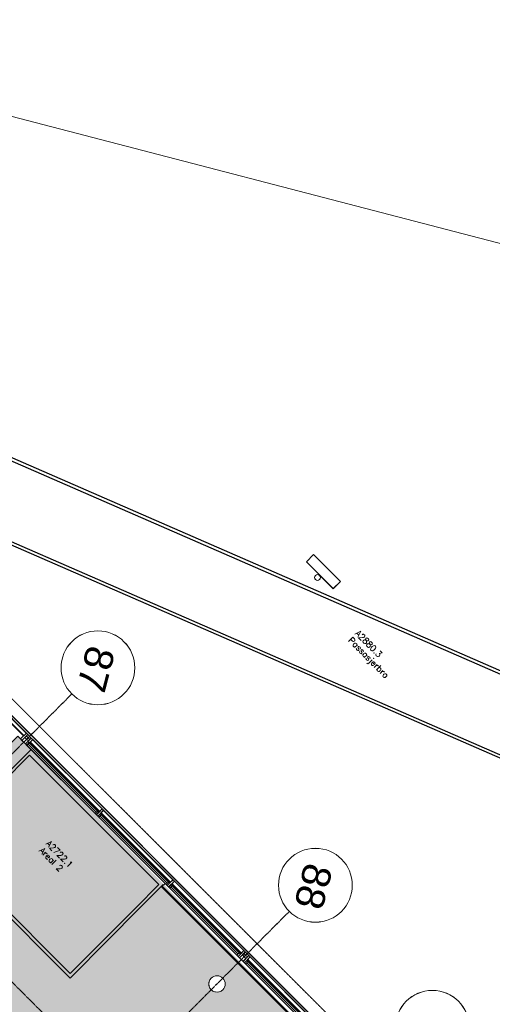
# Model space of a CAD drawing. Header units: millimetres. Extents: x 1589461 to 1701858, y 2333614 to 2610588.
# Tile 49 of 50: x 1674313 to 1685845, y 2586593 to 2610588. Entities that reach past the tile are written whole.
import ezdxf
from ezdxf.enums import TextEntityAlignment as Align

# ---------------------------------------------------------------- set-up
doc = ezdxf.new("R2010")
doc.units = ezdxf.units.MM
doc.linetypes.add('zv001-h02-a-200-1-0001$0$Dash', pattern=[4, 2, -2])
doc.linetypes.add('zv001-h02-a-200-1-0001$0$Grid Line', pattern=[22.225, 12.7, -3.175, 3.175, -3.175])
for name, color, linetype in [('_grå hatch fotavtrykk', 7, 'Continuous'), ('isy-zv001-h02$0$A861 soner eks', 255, 'Continuous'), ('isy-zv001-h02$0$A862-B-T', 255, 'Continuous'), ('isy-zv001-h02$0$A862-N-RLin', 255, 'Continuous'), ('isy-zv001-h02$0$A862-N-T', 255, 'Continuous'), ('isy-zv001-h02$0$A862-NA', 255, 'Continuous'), ('isy-zv001-h02$0$A862-NR', 255, 'Continuous')]:
    doc.layers.add(name, color=color, linetype=linetype)
doc.layers.add('A200-14_Kiosk', color=7, linetype='Continuous', lineweight=5, true_color=0xc7d6ef)
for name, color, linetype, lineweight in [('A852-TYNN', 7, 'Continuous', 5), ('zv001-h02-a-200-1-0001$0$20_Bygning generelt', 7, 'Continuous', 0), ('zv001-h02-a-200-1-0001$0$222_Søyler', 7, 'Continuous', 0), ('zv001-h02-a-200-1-0001$0$23_Yttervegg', 7, 'Continuous', 0), ('zv001-h02-a-200-1-0001$0$24_Innervegg', 7, 'Continuous', 0), ('zv001-h02-a-200-1-0001$0$271_Fast inventar', 7, 'Continuous', 0), ('zv001-h02-a-200-1-0001$0$822_Akselinjer', 7, 'Continuous', 0)]:
    doc.layers.add(name, color=color, linetype=linetype, lineweight=lineweight)
doc.styles.add('isy-zv001-h02$0$ROMANS', font='romans.shx')
doc.styles.add('isy-zv001-h02$0$Standard', font='txt')
doc.styles.add('zv001-h02-a-200-1-0001$0$ISOCPEUR', font='arial.ttf', dxfattribs={"height": 350})

# ---------------------------------------------------------------- blocks, each defined once
blk = doc.blocks.new('isy-zv001-h02$0$Arkiv_0.975_234', base_point=(302896, 40813))
at = {"linetype": 'Continuous', "style": 'isy-zv001-h02$0$Standard', "flags": 1}
for tag in ['floor_f', 'ROOM_WALLS_SURF', 'ROOM_DOORS_SURF', 'ROOM_WINDS_SURF', 'ROOM_BASELEV', 'ROOM_HEIGHT', 'ROOM_NET_AREA', 'ROOM_REDUCED_AREA', 'ROOM_CALC_AREA', 'ROOM_VOLUME']:
    blk.add_attdef(tag, text='', height=2000, dxfattribs=at).set_placement((302896, 39780), align=Align.BOTTOM_LEFT)
at = {"layer": 'isy-zv001-h02$0$A862-B-T', "linetype": 'Continuous', "style": 'isy-zv001-h02$0$Standard'}
blk.add_attdef('Bruttoareal', text='', height=2000, dxfattribs=at).set_placement((302896, 39780), align=Align.BOTTOM_LEFT)
at = {"layer": 'isy-zv001-h02$0$A862-N-T', "color": 2, "style": 'isy-zv001-h02$0$Standard'}
blk.add_attdef('Nettoareal', text='', height=125, dxfattribs=at).set_placement((302614, 40515), align=Align.BOTTOM_LEFT)
at = {"layer": 'isy-zv001-h02$0$A862-NA', "color": 1, "style": 'isy-zv001-h02$0$Standard'}
blk.add_attdef('ROOM_NAME', text='', height=125, dxfattribs=at).set_placement((302614, 40702), align=Align.BOTTOM_LEFT)
at = {"layer": 'isy-zv001-h02$0$A862-NR', "style": 'isy-zv001-h02$0$Standard'}
blk.add_attdef('ROOM_NUMBER', text='', height=125, dxfattribs=at).set_placement((302614, 40890), align=Align.BOTTOM_LEFT)

msp = doc.modelspace()

# ---------------------------------------------------------------- hatches: boundary and pattern name
at = {"layer": 'A200-14_Kiosk', "transparency": 33554687}
h = msp.add_hatch(color=256, dxfattribs=at)
h.dxf.hatch_style = 1
edge = h.paths.add_edge_path()
edge.add_line((1685171, 2582069), (1684595, 2581910))
edge.add_arc((1684435, 2581787), 202, 37.4498, 173.4132)
edge.add_line((1684234, 2581811), (1679535, 2580502))
edge.add_line((1679535, 2580502), (1678286, 2581749))
edge.add_line((1678286, 2581749), (1680679, 2584147))
edge.add_line((1680679, 2584147), (1680585, 2584241))
edge.add_line((1680585, 2584241), (1678097, 2581749))
edge.add_line((1678097, 2581749), (1679414, 2580435))
edge.add_line((1679414, 2580435), (1676484, 2579630))
edge.add_line((1676484, 2579630), (1676325, 2580193))
edge.add_line((1676325, 2580193), (1676265, 2580293))
edge.add_line((1676265, 2580293), (1669044, 2587504))
edge.add_line((1669044, 2587504), (1671315, 2589780))
edge.add_line((1671315, 2589780), (1671123, 2589972))
edge.add_line((1671123, 2589972), (1674270, 2593124))
edge.add_line((1674270, 2593124), (1685171, 2582069))
edge = h.paths.add_edge_path(flags=16)
edge.add_arc((1679128, 2587089), 200, 0, 360)
edge = h.paths.add_edge_path(flags=16)
edge.add_arc((1673825, 2592393), 200, 0, 360)

# ---------------------------------------------------------------- linework, layer by layer
at = {"layer": '_grå hatch fotavtrykk'}
for points in [[(1662902, 2602304), (1664639, 2604045), (1691796, 2592218)], [(1691296, 2590298), (1665082, 2601713), (1663038, 2599666), (1664646, 2598058), (1666414, 2596293), (1668925, 2598808), (1669013, 2598721), (1685600, 2582159), (1686903, 2577436), (1687444, 2575479)]]:
    msp.add_lwpolyline(points, dxfattribs=at)
at = {"layer": 'A852-TYNN'}
msp.add_lwpolyline([(1694576, 2602913), (1684161, 2562853), (1654641, 2570528), (1665056, 2610588)], close=True, dxfattribs=at)
msp.add_circle((1679128, 2587089), 200, dxfattribs=at)
at = {"layer": 'isy-zv001-h02$0$A862-N-RLin'}
for points in [[(1691775, 2592140), (1664658, 2603948), (1662862, 2602150)], [(1662386, 2600317), (1662981, 2599723), (1665055, 2601813), (1691317, 2590375)]]:
    msp.add_lwpolyline(points, dxfattribs=at)
for points in [[(1673503, 2592361), (1674268, 2593126), (1674590, 2592804), (1673825, 2592039)], [(1674040, 2589613), (1673655, 2589227), (1675543, 2587341), (1676431, 2588231), (1677145, 2588945), (1677145, 2588945), (1677712, 2589513), (1674556, 2592664), (1673878, 2591986), (1673825, 2591933), (1673538, 2592219), (1672486, 2591165)], [(1669044, 2587504), (1671318, 2589776), (1671121, 2589974), (1672344, 2591201), (1673933, 2589612), (1673548, 2589226), (1675543, 2587234), (1676484, 2588176), (1677198, 2588892), (1677818, 2589513), (1677776, 2589455), (1685171, 2582069), (1679526, 2580511), (1679133, 2580903), (1679039, 2580809), (1679425, 2580424), (1676487, 2579618), (1676325, 2580193), (1676276, 2580280)]]:
    msp.add_lwpolyline(points, close=True, dxfattribs=at)
at = {"layer": 'zv001-h02-a-200-1-0001$0$20_Bygning generelt', "flags": 128}
for points in [[(1691775, 2592139), (1664658, 2603948), (1662862, 2602150)], [(1691775, 2592140), (1664657, 2603950), (1662863, 2602152)], [(1662902, 2602303), (1664640, 2604044), (1691795, 2592217)], [(1662903, 2602305), (1664639, 2604045), (1691796, 2592218)], [(1691317, 2590376), (1665064, 2601809), (1662981, 2599723)], [(1691317, 2590375), (1665064, 2601808), (1662982, 2599722)], [(1691296, 2590298), (1665082, 2601714), (1663037, 2599666)], [(1691296, 2590297), (1665082, 2601713), (1663038, 2599666)], [(1681307, 2597380), (1681965, 2596723), (1682142, 2596900), (1681484, 2597557), (1681307, 2597380)], [(1681307, 2597379), (1681965, 2596722), (1682142, 2596899), (1681484, 2597556), (1681307, 2597379)]]:
    msp.add_lwpolyline(points, dxfattribs=at)
at = {"layer": 'zv001-h02-a-200-1-0001$0$20_Bygning generelt'}
for centre in [(1681579, 2596994), (1681579, 2596993)]:
    msp.add_circle(centre, 70.5, dxfattribs=at)
at = {"layer": 'zv001-h02-a-200-1-0001$0$222_Søyler'}
for start, end in [(135.0423, 315.0423), (315.0423, 135.0423)]:
    msp.add_arc((1679128, 2587089), 200, start, end, dxfattribs=at)
at = {"layer": 'zv001-h02-a-200-1-0001$0$23_Yttervegg', "linetype": 'zv001-h02-a-200-1-0001$0$Dash'}
for p, q in [((1686955, 2581230), (1668927, 2599231)), ((1686956, 2581229), (1668928, 2599230))]:
    msp.add_line(p, q, dxfattribs=at)
at = {"layer": 'zv001-h02-a-200-1-0001$0$23_Yttervegg'}
for p, q in [((1669102, 2598633), (1685570, 2582190)), ((1669102, 2598632), (1685570, 2582189)), ((1672715, 2594826), (1674409, 2593135)), ((1672716, 2594825), (1674409, 2593134)), ((1674416, 2593142), (1672722, 2594833)), ((1674416, 2593141), (1672723, 2594832)), ((1672782, 2594893), (1674476, 2593203)), ((1672783, 2594892), (1674475, 2593202)), ((1674476, 2593203), (1674334, 2593061)), ((1674476, 2593201), (1674335, 2593060)), ((1674370, 2593026), (1674511, 2593167)), ((1674370, 2593024), (1674511, 2593166)), ((1674511, 2593167), (1674476, 2593203)), ((1674511, 2593166), (1674476, 2593201)), ((1674268, 2593128), (1674334, 2593061)), ((1674268, 2593126), (1674335, 2593060)), ((1674334, 2593061), (1674370, 2593026)), ((1674335, 2593060), (1674370, 2593024)), ((1674455, 2592940), (1674370, 2593024)), ((1674455, 2592941), (1674371, 2593025)), ((1674409, 2593135), (1674416, 2593142)), ((1674409, 2593134), (1674416, 2593141)), ((1674476, 2593132), (1674440, 2593096)), ((1674440, 2593096), (1674483, 2593054)), ((1674476, 2593130), (1674441, 2593095)), ((1674441, 2593095), (1674483, 2593053)), ((1674596, 2593082), (1674455, 2592941)), ((1674596, 2593081), (1674455, 2592940)), ((1674455, 2592941), (1674490, 2592906)), ((1674455, 2592940), (1674490, 2592904)), ((1674518, 2593089), (1674476, 2593132)), ((1674519, 2593088), (1674476, 2593130)), ((1674518, 2593089), (1674483, 2593054)), ((1674483, 2593054), (1674518, 2593089)), ((1674519, 2593088), (1674483, 2593053)), ((1674483, 2593053), (1674519, 2593088)), ((1674483, 2593054), (1674525, 2593012)), ((1674483, 2593053), (1674526, 2593010)), ((1674490, 2592906), (1674631, 2593047)), ((1674490, 2592904), (1674632, 2593046)), ((1674490, 2592904), (1676184, 2591213)), ((1674491, 2592905), (1676183, 2591215)), ((1676185, 2591270), (1674511, 2592941)), ((1674561, 2593047), (1674518, 2593089)), ((1674561, 2593046), (1674519, 2593088)), ((1674525, 2593012), (1674561, 2593047)), ((1674526, 2593010), (1674561, 2593046)), ((1674571, 2592987), (1674564, 2592980)), ((1674564, 2592980), (1676258, 2591289)), ((1674572, 2592986), (1674565, 2592979)), ((1674565, 2592979), (1676258, 2591288)), ((1676265, 2591296), (1674571, 2592987)), ((1676265, 2591295), (1674572, 2592986)), ((1674631, 2593047), (1674596, 2593082)), ((1674632, 2593046), (1674596, 2593081)), ((1674631, 2593047), (1676325, 2591356)), ((1674632, 2593046), (1676324, 2591356)), ((1676325, 2591356), (1676183, 2591215)), ((1676325, 2591355), (1676184, 2591213)), ((1676219, 2591179), (1676360, 2591321)), ((1676219, 2591178), (1676360, 2591320)), ((1676258, 2591289), (1676265, 2591296)), ((1676258, 2591288), (1676265, 2591295)), ((1676300, 2591261), (1676293, 2591254)), ((1676300, 2591259), (1676293, 2591252)), ((1676293, 2591254), (1677987, 2589562)), ((1676293, 2591252), (1677987, 2589561)), ((1677994, 2589569), (1676300, 2591261)), ((1677994, 2589568), (1676300, 2591259)), ((1676360, 2591321), (1676325, 2591356)), ((1676360, 2591320), (1676325, 2591355)), ((1676360, 2591321), (1678054, 2589629)), ((1676360, 2591320), (1678054, 2589629)), ((1676183, 2591215), (1676219, 2591179)), ((1676184, 2591213), (1676219, 2591178)), ((1676219, 2591178), (1677859, 2589540)), ((1676220, 2591179), (1677860, 2589541)), ((1676277, 2591178), (1677913, 2589544)), ((1678054, 2589629), (1677913, 2589488)), ((1678054, 2589628), (1677913, 2589486)), ((1677948, 2589452), (1678090, 2589594)), ((1677949, 2589451), (1678090, 2589593)), ((1677987, 2589562), (1677994, 2589569)), ((1677987, 2589561), (1677994, 2589568)), ((1678090, 2589594), (1678054, 2589629)), ((1678090, 2589593), (1678054, 2589628)), ((1678090, 2589594), (1679783, 2587903)), ((1678090, 2589593), (1679782, 2587903)), ((1677913, 2589486), (1677949, 2589451)), ((1679643, 2587817), (1678006, 2589451)), ((1678029, 2589534), (1678022, 2589527)), ((1678022, 2589527), (1679716, 2587836)), ((1678030, 2589533), (1678023, 2589525)), ((1678023, 2589525), (1679716, 2587835)), ((1679723, 2587843), (1678029, 2589534)), ((1679723, 2587842), (1678030, 2589533)), ((1679783, 2587903), (1679642, 2587762)), ((1679783, 2587902), (1679642, 2587760)), ((1679677, 2587726), (1679818, 2587868)), ((1679677, 2587725), (1679819, 2587867)), ((1679818, 2587868), (1679783, 2587903)), ((1679819, 2587867), (1679783, 2587902)), ((1679716, 2587836), (1679723, 2587843)), ((1679716, 2587835), (1679723, 2587842)), ((1679783, 2587832), (1679748, 2587797)), ((1679783, 2587831), (1679748, 2587796)), ((1679748, 2587797), (1679790, 2587755)), ((1679748, 2587796), (1679790, 2587753)), ((1679903, 2587783), (1679762, 2587642)), ((1679904, 2587782), (1679762, 2587640)), ((1679825, 2587790), (1679783, 2587832)), ((1679826, 2587789), (1679783, 2587831)), ((1679825, 2587790), (1679790, 2587755)), ((1679790, 2587755), (1679825, 2587790)), ((1679826, 2587789), (1679790, 2587753)), ((1679790, 2587753), (1679826, 2587789)), ((1679790, 2587755), (1679833, 2587712)), ((1679790, 2587753), (1679833, 2587711)), ((1679797, 2587606), (1679939, 2587748)), ((1679798, 2587605), (1679939, 2587746)), ((1679868, 2587748), (1679825, 2587790)), ((1679868, 2587746), (1679826, 2587789)), ((1679833, 2587712), (1679868, 2587748)), ((1679833, 2587711), (1679868, 2587746)), ((1679878, 2587688), (1679871, 2587680)), ((1679871, 2587680), (1681565, 2585990)), ((1679879, 2587686), (1679872, 2587679)), ((1679872, 2587679), (1681565, 2585988)), ((1681572, 2585997), (1679878, 2587688)), ((1681572, 2585995), (1679879, 2587686)), ((1679939, 2587748), (1679903, 2587783)), ((1679939, 2587746), (1679904, 2587782)), ((1679939, 2587748), (1681632, 2586057)), ((1679939, 2587746), (1681631, 2586056)), ((1679855, 2587605), (1681492, 2585971))]:
    msp.add_line(p, q, dxfattribs=at)
at = {"layer": 'zv001-h02-a-200-1-0001$0$23_Yttervegg', "flags": 128}
for points in [[(1674511, 2593167), (1674596, 2593082), (1674511, 2592998), (1674455, 2592941), (1674370, 2593026), (1674426, 2593082), (1674511, 2593167)], [(1674596, 2593082), (1676326, 2591355), (1676241, 2591270), (1676185, 2591214), (1676241, 2591270), (1676213, 2591298), (1676156, 2591242), (1676185, 2591214), (1676241, 2591270), (1674511, 2592998), (1674455, 2592941), (1676185, 2591214), (1674455, 2592941), (1674511, 2592998), (1674596, 2593082)], [(1676326, 2591355), (1676241, 2591270), (1676185, 2591214), (1676220, 2591178), (1676276, 2591235), (1676361, 2591320), (1676326, 2591355)], [(1678055, 2589629), (1676361, 2591320), (1676276, 2591235), (1676220, 2591178), (1676276, 2591235), (1676305, 2591207), (1676248, 2591150), (1676220, 2591178), (1676276, 2591235), (1677970, 2589544), (1677913, 2589487), (1676220, 2591178), (1677913, 2589487), (1677970, 2589544), (1678055, 2589629)], [(1677942, 2589572), (1677885, 2589516), (1677913, 2589487), (1677970, 2589544), (1677942, 2589572)], [(1678055, 2589629), (1677970, 2589544), (1677913, 2589487), (1677949, 2589451), (1678006, 2589508), (1678091, 2589593), (1678055, 2589629)], [(1678091, 2589593), (1679784, 2587902), (1679699, 2587817), (1679643, 2587760), (1679699, 2587817), (1679671, 2587845), (1679614, 2587789), (1679643, 2587760), (1679699, 2587817), (1678006, 2589508), (1677949, 2589451), (1679643, 2587760), (1677949, 2589451), (1678006, 2589508), (1678091, 2589593)], [(1677775, 2589456), (1685235, 2582007), (1685319, 2582092), (1677860, 2589541), (1677775, 2589456)], [(1678034, 2589480), (1677978, 2589423), (1677949, 2589451), (1678006, 2589508), (1678034, 2589480)], [(1679784, 2587902), (1679699, 2587817), (1679643, 2587760), (1679798, 2587605), (1679855, 2587662), (1679940, 2587747), (1679784, 2587902)], [(1681633, 2586056), (1679940, 2587747), (1679855, 2587662), (1679798, 2587605), (1679855, 2587662), (1679883, 2587633), (1679827, 2587577), (1679798, 2587605), (1679855, 2587662), (1681548, 2585971), (1681492, 2585914), (1679798, 2587605), (1681492, 2585914), (1681548, 2585971), (1681633, 2586056)]]:
    msp.add_lwpolyline(points, dxfattribs=at)
at = {"layer": 'zv001-h02-a-200-1-0001$0$24_Innervegg'}
for p, q in [((1677765, 2589461), (1677818, 2589514)), ((1677765, 2589459), (1677818, 2589512)), ((1677860, 2589541), (1677775, 2589456)), ((1677860, 2589539), (1677775, 2589455)), ((1677775, 2589456), (1685181, 2582061)), ((1677775, 2589455), (1685181, 2582059)), ((1677784, 2589465), (1685195, 2582065)), ((1677784, 2589464), (1685196, 2582063)), ((1677793, 2589474), (1685209, 2582068)), ((1677793, 2589472), (1685209, 2582067)), ((1685314, 2582097), (1677860, 2589541)), ((1685314, 2582096), (1677860, 2589539)), ((1677913, 2589488), (1677948, 2589452)), ((1679642, 2587762), (1679677, 2587726)), ((1679642, 2587760), (1679677, 2587725)), ((1679762, 2587642), (1679797, 2587606)), ((1679762, 2587640), (1679798, 2587605))]:
    msp.add_line(p, q, dxfattribs=at)
at = {"layer": 'zv001-h02-a-200-1-0001$0$271_Fast inventar', "flags": 128}
msp.add_lwpolyline([(1674539, 2592969), (1674483, 2592913), (1674455, 2592941), (1674511, 2592998), (1674539, 2592969)], dxfattribs=at)
at = {"layer": 'zv001-h02-a-200-1-0001$0$822_Akselinjer', "color": 251, "linetype": 'zv001-h02-a-200-1-0001$0$Grid Line', "true_color": 0x636466}
for p, q in [((1687105, 2574175), (1662084, 2599159)), ((1687105, 2574176), (1662085, 2599159)), ((1675586, 2594156), (1655573, 2574114)), ((1675586, 2594157), (1655574, 2574116)), ((1680893, 2588858), (1666495, 2574439)), ((1680893, 2588857), (1666496, 2574438))]:
    msp.add_line(p, q, dxfattribs=at)
at = {"layer": 'zv001-h02-a-200-1-0001$0$822_Akselinjer', "color": 251, "ltscale": 200, "true_color": 0x636466}
for centre in [(1676222, 2594794), (1676222, 2594793), (1681529, 2589495), (1681529, 2589494), (1684381, 2586033), (1684382, 2586031)]:
    msp.add_circle(centre, 900, dxfattribs=at)

# ---------------------------------------------------------------- block references
at = {"layer": 'isy-zv001-h02$0$A861 soner eks', "linetype": 'Continuous'}
ref = msp.add_blockref('isy-zv001-h02$0$Arkiv_0.975_234', (1682565, 2595298), dxfattribs=dict(at, rotation=314.5267867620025))
ref.add_attrib('ROOM_NAME', 'Passasjerbro', dxfattribs={"layer": 'isy-zv001-h02$0$A862-NA', "color": 1, "height": 150, "rotation": 314.5268, "style": 'isy-zv001-h02$0$ROMANS'}).set_placement((1682288, 2595420), align=Align.BOTTOM_LEFT)
ref.add_attrib('ROOM_NUMBER', 'A2880.3', dxfattribs={"layer": 'isy-zv001-h02$0$A862-NR', "height": 150, "rotation": 314.5268, "style": 'isy-zv001-h02$0$ROMANS'}).set_placement((1682456, 2595589), align=Align.BOTTOM_LEFT)
ref = msp.add_blockref('isy-zv001-h02$0$Arkiv_0.975_234', (1675022, 2590175), dxfattribs=dict(at, rotation=314.5267867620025))
ref.add_attrib('ROOM_NAME', 'Areal 2', dxfattribs={"layer": 'isy-zv001-h02$0$A862-NA', "color": 1, "height": 150, "rotation": 314.5268, "style": 'isy-zv001-h02$0$ROMANS'}).set_placement((1674744, 2590298), align=Align.BOTTOM_LEFT)
ref.add_attrib('ROOM_NUMBER', 'A2722.1', dxfattribs={"layer": 'isy-zv001-h02$0$A862-NR', "height": 150, "rotation": 314.5268, "style": 'isy-zv001-h02$0$ROMANS'}).set_placement((1674912, 2590466), align=Align.BOTTOM_LEFT)

# ---------------------------------------------------------------- texts
at = {"layer": 'zv001-h02-a-200-1-0001$0$822_Akselinjer', "color": 251, "linetype": 'Continuous', "true_color": 0x636466, "char_height": 700, "width": 1188.5, "attachment_point": 1, "rotation": 255.4319, "style": 'zv001-h02-a-200-1-0001$0$ISOCPEUR'}
for s, insert in [('87', (1676650, 2595200)), ('87', (1676650, 2595199)), ('88', (1681957, 2589901)), ('88', (1681957, 2589899))]:
    msp.add_mtext(s, dxfattribs=dict(at, insert=insert))

doc.saveas('drawing.dxf')
